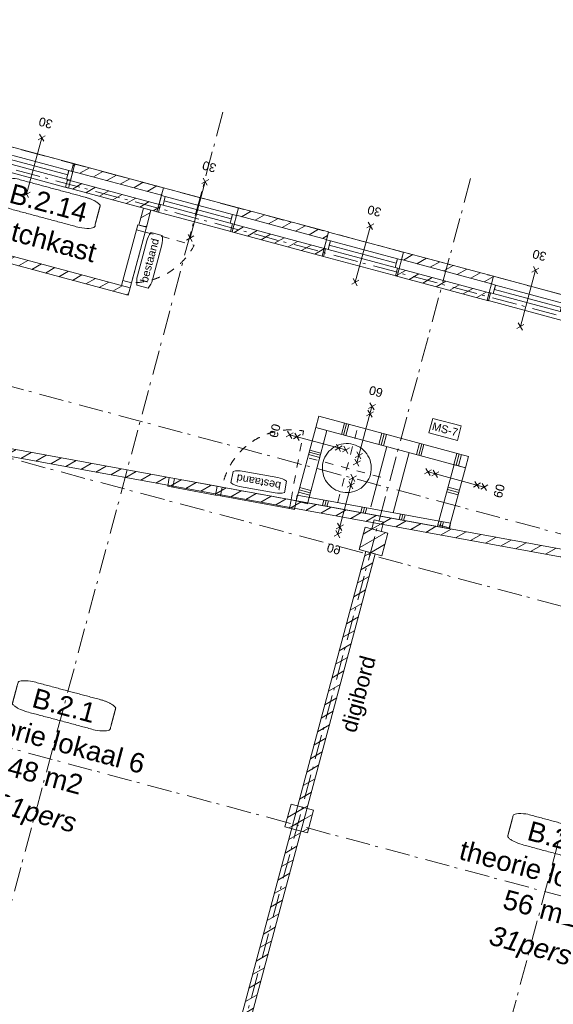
# Model space of a CAD drawing. Header units: millimetres. Extents: x -7616 to 74263, y -34032 to 21987.
# Tile 3 of 60: x 4466 to 11335, y -11911 to 749. Entities that reach past the tile are written whole.
import ezdxf
from ezdxf.enums import TextEntityAlignment as Align

# ---------------------------------------------------------------- set-up
doc = ezdxf.new("R2010")
doc.units = ezdxf.units.MM
doc.header["$LTSCALE"] = 508
doc.header["$PDMODE"] = 1
doc.header["$PDSIZE"] = -2
for name, pattern in [('Dash Style-1', [0.41664, 0.20828, -0.20836]), ('Dash Style-2', [0.694425, 0.48607, -0.208355]), ('Dash Style-6', [1.04164, 0.625, -0.20828, 0.06943, -0.13893])]:
    doc.linetypes.add(name, pattern=pattern)
for name, color, linetype, lineweight in [('(00) tekening-lijn draairichting', 7, 'Dash Style-1', 0), ('(00) tekening-merk kozijn', 40, 'Continuous', 0), ('(00) tekening-stippel dun', 8, 'Dash Style-1', 0), ('(00) tekening-stramien-algemeen', 7, 'Dash Style-6', 0), ('(00) tekst-ruimtenummer-algemeen', 8, 'Continuous', 0), ('(00) tekst-ruimtenummer-gradering', 8, 'Continuous', 0), ('(00) tekst-symbool', 8, 'Continuous', 0), ('(04) bouwaanvraag-brandweer-bestaand-WBDBO 60min', 1, 'Dash Style-2', 0), ('(04) bouwaanvraag-brandweer-WBDBO', 142, 'Dash Style-1', 0), ('(21) buitenwanden-bestaand', 7, 'Continuous', 0), ('(22) binnenwanden-X metal stud _', 92, 'Continuous', 0), ('(8_) losse inventaris-(82) interieur', 1, 'Dash Style-1', 0), ('None', 7, 'Continuous', 0)]:
    doc.layers.add(name, color=color, linetype=linetype, lineweight=lineweight)
doc.styles.add('Arial', font='Arial')
doc.styles.add('Arial Italic (italic)', font='Arial Italic')
doc.styles.add('Helvetica', font='Helvetica')
pattern_1 = [(45, (0, 0), (-89.80256, 89.80256), [])]
pattern_2 = [(0, (0, 0), (3e-14, -500), []), (0, (2e-15, -30), (3e-14, -500), []), (0, (4e-15, -60), (3e-14, -500), [])]
pattern_3 = [(90, (0, 0), (500, 0), []), (90, (30, 0), (500, 0), []), (90, (60, 0), (500, 0), [])]

# ---------------------------------------------------------------- blocks, each defined once
blk = doc.blocks.new('(00)-1-ruimtenummer-200')
at = {"layer": '(00) tekst-ruimtenummer-algemeen', "color": 17, "lineweight": 0, "transparency": 33554687}
blk.add_open_spline([(433, 618), (491, 618), (592, 600), (650, 570), (650, 420), (650, 271), (592, 241), (491, 223), (0, 223), (-491, 223), (-592, 241), (-650, 271), (-650, 420), (-650, 570), (-592, 600), (-491, 618), (-15, 618), (433, 618)], degree=2, knots=[0, 0, 0, 0.013296, 0.026591, 0.039887, 0.251662, 0.264958, 0.278253, 0.291549, 0.503324, 0.51662, 0.529915, 0.543211, 0.754986, 0.768281, 0.781577, 0.794873, 1, 1, 1], dxfattribs=at)
at = {"layer": 'None', "color": 7, "linetype": 'Continuous', "lineweight": 0}
blk.add_point((0, 0), dxfattribs=at)
at = {"layer": '(00) tekst-ruimtenummer-algemeen', "color": 17, "transparency": 33554687, "style": 'Arial'}
for tag, p in [('nummer', (0, 223)), ('naam', (0, -243)), ('oppervlak', (0, -710))]:
    blk.add_attdef(tag, text='', height=252, dxfattribs=at).set_placement(p, align=Align.BOTTOM_CENTER)
at = {"layer": '(00) tekst-ruimtenummer-gradering', "color": 17, "transparency": 33554687, "style": 'Arial Italic (italic)'}
blk.add_attdef('personen', text='', height=252, dxfattribs=at).set_placement((0, -875), align=Align.TOP_CENTER)
at = {"layer": 'None', "color": 0, "flags": 1}
blk.add_attdef('klasse', (-1353, -1668), '', height=252, dxfattribs=at)
blk = doc.blocks.new('00-merk kozijn')
at = {"layer": '(00) tekening-merk kozijn', "color": 2, "lineweight": 0, "transparency": 33554687, "flags": 128}
blk.add_lwpolyline([(233, 50, 0.105357), (349, 75), (350, 75), (350, 225), (349, 225, 0.105357), (233, 250), (-233, 250, 0.105357), (-349, 225), (-350, 225), (-350, 75), (-349, 75, 0.105357), (-233, 50)], format="xyb", close=True, dxfattribs=at)
at = {"layer": 'None', "color": 7, "linetype": 'Continuous', "lineweight": 0, "transparency": 33554687}
blk.add_point((0, 0), dxfattribs=at)
at = {"layer": '(00) tekening-merk kozijn', "color": 2, "transparency": 33554687, "style": 'Arial'}
blk.add_attdef('MERK', text='', height=101, dxfattribs=at).set_placement((0, 150), align=Align.MIDDLE_CENTER)
blk = doc.blocks.new('Group-16-1')
at = {"layer": '(00) tekening-lijn draairichting', "color": 17, "lineweight": 0, "transparency": 33554687, "flags": 128}
blk.add_lwpolyline([(6657, 10730), (7310, 10730, -0.281444), (6657, 10055)], format="xyb", close=True, dxfattribs=at)
at = {"layer": 'None', "color": 17, "lineweight": 0, "transparency": 33554687, "flags": 128}
for points in [[(6656, 10797), (6656, 10730), (6542, 10730), (6542, 10797)], [(6656, 10730), (6656, 10054), (6542, 10054), (6542, 10730)], [(6656, 10054), (6656, 9987), (6542, 9987), (6542, 10054)]]:
    blk.add_lwpolyline(points, close=True, dxfattribs=at)
at = {"layer": '(00) tekening-merk kozijn', "color": 1, "transparency": 33554687}
ref = blk.add_blockref('00-merk kozijn', (6656, 10392), dxfattribs=dict(at, xscale=-1, rotation=270))
ref.add_attrib('MERK', 'bestaand', dxfattribs={"color": 2, "transparency": 33554687, "height": 100.7, "rotation": 90, "style": 'Arial'}).set_placement((6806, 10392), align=Align.MIDDLE_CENTER)
blk = doc.blocks.new('kozijn bestaand plt-3')
at = {"layer": 'None', "color": 17, "lineweight": 0, "transparency": 33554687, "flags": 128}
for points in [[(0, 320), (1000, 320), (1000, 0), (0, 0)], [(53, 217), (53, 103), (0, 103), (0, 217)], [(53, 217), (947, 217), (947, 103), (53, 103)], [(53, 217), (947, 217), (947, 160), (53, 160)], [(1000, 217), (1000, 103), (947, 103), (947, 217)]]:
    blk.add_lwpolyline(points, close=True, dxfattribs=at)
blk = doc.blocks.new('Group-64-1')
at = {"layer": '(04) bouwaanvraag-brandweer-WBDBO', "color": 1, "lineweight": 0, "transparency": 33554687}
for p, q in [((37.5, 412.5), (-37.5, 337.5)), ((37.5, 337.5), (-37.5, 412.5))]:
    blk.add_line(p, q, dxfattribs=at)
blk = doc.blocks.new('Group-65-1')
at = {"layer": '(04) bouwaanvraag-brandweer-WBDBO', "color": 1, "lineweight": 0, "transparency": 33554687}
for p, q in [((37.5, -412.5), (-37.5, -337.5)), ((37.5, -337.5), (-37.5, -412.5))]:
    blk.add_line(p, q, dxfattribs=at)
blk = doc.blocks.new('brand-30 wbdbo')
at = {"layer": '(04) bouwaanvraag-brandweer-WBDBO', "color": 1, "linetype": 'Continuous', "lineweight": 0, "transparency": 33554687}
blk.add_line((0, 375), (0, -375), dxfattribs=at)
at = {"layer": 'None', "color": 7, "linetype": 'Continuous', "lineweight": 0, "transparency": 33554687}
blk.add_point((0, 0), dxfattribs=at)
at = {"layer": '(04) bouwaanvraag-brandweer-WBDBO', "color": 1, "transparency": 33554687}
for name in ['Group-64-1', 'Group-65-1']:
    blk.add_blockref(name, (0, 0), dxfattribs=at)
at = {"layer": '(04) bouwaanvraag-brandweer-WBDBO', "color": 1, "transparency": 33554687, "insert": (0, -631), "char_height": 113.3, "attachment_point": 8, "line_spacing_factor": 0.962448, "style": 'Arial'}
blk.add_mtext('30', dxfattribs=at)
blk = doc.blocks.new('bi-BESTAAND-02')
at = {"layer": '(00) tekening-lijn draairichting', "color": 17, "lineweight": 0, "transparency": 33554687, "flags": 128}
blk.add_lwpolyline([(67, -114), (67, -1014, 0.414214), (967, -114)], format="xyb", close=True, dxfattribs=at)
at = {"layer": 'None', "color": 17, "lineweight": 0, "transparency": 33554687, "flags": 128}
for points in [[(0, 0), (67, 0), (67, -114), (0, -114)], [(67, 0), (967, 0), (967, -114), (67, -114)], [(967, 0), (1034, 0), (1034, -114), (967, -114)], [(1034, 0), (1593, 0), (1593, -114), (1034, -114)], [(1593, 0), (1660, 0), (1660, -114), (1593, -114)]]:
    blk.add_lwpolyline(points, close=True, dxfattribs=at)
at = {"layer": '(00) tekening-merk kozijn', "color": 1, "transparency": 33554687}
ref = blk.add_blockref('00-merk kozijn', (517, -114), dxfattribs=dict(at, rotation=180))
ref.add_attrib('MERK', 'bestaand', dxfattribs={"color": 2, "transparency": 33554687, "height": 100.7, "style": 'Arial'}).set_placement((517, -264), align=Align.MIDDLE_CENTER)
blk = doc.blocks.new('Group-67-1')
at = {"layer": '(00) tekening-stippel dun', "color": 2, "lineweight": 0, "transparency": 33554687}
for p, q in [((9950, 8970), (9950, 7970)), ((9450, 8470), (10450, 8470))]:
    blk.add_line(p, q, dxfattribs=at)
at = {"layer": 'None', "color": 17, "lineweight": 0, "transparency": 33554687, "flags": 128}
blk.add_lwpolyline([(9635, 8470), (9636, 8501), (9641, 8532), (9648, 8562), (9659, 8591), (9672, 8619), (9688, 8645), (9706, 8670), (9727, 8693), (9750, 8714), (9775, 8732), (9801, 8748), (9829, 8761), (9858, 8772), (9888, 8779), (9919, 8784), (9950, 8785), (9981, 8784), (10011, 8779), (10041, 8772), (10070, 8761), (10098, 8748), (10125, 8732), (10149, 8714), (10172, 8693), (10193, 8670), (10212, 8645), (10227, 8619), (10241, 8591), (10251, 8562), (10259, 8532), (10263, 8501), (10265, 8470), (10263, 8439), (10259, 8409), (10251, 8379), (10241, 8350), (10227, 8322), (10212, 8295), (10193, 8270), (10172, 8247), (10149, 8227), (10125, 8208), (10098, 8192), (10070, 8179), (10041, 8169), (10011, 8161), (9981, 8157), (9950, 8155), (9919, 8157), (9888, 8161), (9858, 8169), (9829, 8179), (9801, 8192), (9775, 8208), (9750, 8227), (9727, 8247), (9706, 8270), (9688, 8295), (9672, 8322), (9659, 8350), (9648, 8379), (9641, 8409), (9636, 8439)], close=True, dxfattribs=at)
blk = doc.blocks.new('Group-6-1')
at = {"layer": '(04) bouwaanvraag-brandweer-bestaand-WBDBO 60min', "color": 1, "linetype": 'Continuous', "lineweight": 0, "transparency": 33554687}
for p, q in [((37.5, 412.5), (-37.5, 337.5)), ((37.5, 337.5), (-37.5, 412.5))]:
    blk.add_line(p, q, dxfattribs=at)
blk = doc.blocks.new('Group-7-1')
at = {"layer": '(04) bouwaanvraag-brandweer-bestaand-WBDBO 60min', "color": 1, "linetype": 'Continuous', "lineweight": 0, "transparency": 33554687}
for p, q in [((37.5, -412.5), (-37.5, -337.5)), ((37.5, -337.5), (-37.5, -412.5))]:
    blk.add_line(p, q, dxfattribs=at)
blk = doc.blocks.new('Group-8-1')
at = {"layer": '(04) bouwaanvraag-brandweer-bestaand-WBDBO 60min', "color": 1, "linetype": 'Continuous', "lineweight": 0, "transparency": 33554687}
for p, q in [((38, 315), (-38, 240)), ((38, 240), (-38, 315))]:
    blk.add_line(p, q, dxfattribs=at)
blk = doc.blocks.new('Group-9-1')
at = {"layer": '(04) bouwaanvraag-brandweer-bestaand-WBDBO 60min', "color": 1, "linetype": 'Continuous', "lineweight": 0, "transparency": 33554687}
for p, q in [((38, -315), (-38, -240)), ((38, -240), (-38, -315))]:
    blk.add_line(p, q, dxfattribs=at)
blk = doc.blocks.new('brand-60 wbdbo')
at = {"layer": '(04) bouwaanvraag-brandweer-bestaand-WBDBO 60min', "color": 1, "linetype": 'Continuous', "lineweight": 0, "transparency": 33554687}
blk.add_line((0, 375), (0, -375), dxfattribs=at)
at = {"layer": '(04) bouwaanvraag-brandweer-bestaand-WBDBO 60min', "color": 7, "linetype": 'Continuous', "lineweight": 0, "transparency": 33554687}
blk.add_point((0, 0), dxfattribs=at)
at = {"layer": '(04) bouwaanvraag-brandweer-bestaand-WBDBO 60min', "color": 1, "transparency": 33554687}
for name in ['Group-6-1', 'Group-8-1', 'Group-9-1', 'Group-7-1']:
    blk.add_blockref(name, (0, 0), dxfattribs=at)
at = {"layer": '(04) bouwaanvraag-brandweer-bestaand-WBDBO 60min', "color": 1, "transparency": 33554687, "insert": (0, -631), "char_height": 113.3, "attachment_point": 8, "line_spacing_factor": 0.962448, "style": 'Arial'}
blk.add_mtext('60', dxfattribs=at)
blk = doc.blocks.new('Group-72-1')
at = {"layer": '(22) binnenwanden-X metal stud _', "linetype": 'Continuous', "lineweight": 0, "transparency": 33554687}
h = blk.add_hatch(dxfattribs=at)
h.set_pattern_fill('(__) metal stud-_ 1_100-1', color=8, style=0, pattern_type=2)
h.set_pattern_definition(pattern_3)
h.paths.add_polyline_path([(9428, 8870), (11422, 8870), (11422, 9020), (9428, 9020)])
h = blk.add_hatch(dxfattribs=at)
h.set_pattern_fill('(__) metal stud-_ 1_100', color=253, style=0, pattern_type=2)
h.set_pattern_definition(pattern_2)
h.paths.add_polyline_path([(9578, 7896), (9428, 7896), (9428, 8870), (9578, 8870)])
h = blk.add_hatch(dxfattribs=at)
h.set_pattern_fill('(__) metal stud-_ 1_100', color=253, style=0, pattern_type=2)
h.set_pattern_definition(pattern_2)
h.paths.add_polyline_path([(11422, 8070), (11272, 8070), (11272, 8870), (11422, 8870)])
h = blk.add_hatch(dxfattribs=at)
h.set_pattern_fill('(__) metal stud-_ 1_100-1', color=8, style=0, pattern_type=2)
h.set_pattern_definition(pattern_3)
h.paths.add_polyline_path([(11422, 8132), (9422, 7970), (9428, 7896), (11428, 8058)])
at = {"layer": '(22) binnenwanden-X metal stud _', "color": 7, "lineweight": 0, "transparency": 33554687, "flags": 128}
for points in [[(9428, 8870), (11422, 8870), (11422, 9020), (9428, 9020)], [(9578, 7896), (9428, 7896), (9428, 8870), (9578, 8870)], [(11422, 8070), (11272, 8070), (11272, 8870), (11422, 8870)], [(11422, 8132), (9422, 7970), (9428, 7896), (11428, 8058)]]:
    blk.add_lwpolyline(points, close=True, dxfattribs=at)
at = {"layer": 'None', "color": 17, "lineweight": 0, "transparency": 33554687}
for p, q in [((10375, 8070), (10375, 8870)), ((10675, 8070), (10675, 8870))]:
    blk.add_line(p, q, dxfattribs=at)
at = {"layer": 'None', "color": 17, "transparency": 33554687}
for p, rotation in [((10057, 8945), 180), ((11347, 8693), 90)]:
    blk.add_blockref('brand-60 wbdbo', p, dxfattribs=dict(at, rotation=rotation))
blk.add_blockref('Group-67-1', (0, 0), dxfattribs=at)
at = {"layer": 'None', "color": 17, "transparency": 33554687, "xscale": -1, "rotation": 270}
blk.add_blockref('brand-60 wbdbo', (9503, 8693), dxfattribs=at)
at = {"layer": 'None', "color": 17, "transparency": 33554687, "xscale": -1}
blk.add_blockref('brand-60 wbdbo', (10057, 7995), dxfattribs=at)
blk = doc.blocks.new('MS 7 - 150mm _ 60min _ 25db')
at = {"layer": '(00) tekst-symbool', "color": 17, "lineweight": 0, "transparency": 33554687, "flags": 128}
blk.add_lwpolyline([(-190, 96), (190, 96), (190, -96), (-190, -96)], close=True, dxfattribs=at)
at = {"layer": '(00) tekst-symbool', "color": 17, "transparency": 33554687, "insert": (0, 0), "char_height": 100.9, "attachment_point": 5, "line_spacing_factor": 0.834288, "style": 'Helvetica'}
blk.add_mtext('MS-7', dxfattribs=at)
blk = doc.blocks.new('Group-77-1')
at = {"layer": 'None', "color": 17, "transparency": 33554687}
blk.add_blockref('MS 7 - 150mm _ 60min _ 25db', (11042, 9278), dxfattribs=at)
blk = doc.blocks.new('blok B 02 (2D)')
at = {"layer": '(21) buitenwanden-bestaand', "linetype": 'Continuous', "lineweight": 0, "transparency": 33554687}
h = blk.add_hatch(dxfattribs=at)
h.set_pattern_fill('Brick', style=0, pattern_type=2)
h.set_pattern_definition(pattern_1)
h.paths.add_polyline_path([(5536.13, 11341.46), (5536.13, 11241.46), (6736.13, 11241.46), (6736.13, 11341.46)])
h = blk.add_hatch(dxfattribs=at)
h.set_pattern_fill('Brick', style=0, pattern_type=2)
h.set_pattern_definition(pattern_1)
h.paths.add_polyline_path([(7736.13, 11341.46), (7736.13, 11241.46), (8936.13, 11241.46), (8936.13, 11341.46)])
h = blk.add_hatch(dxfattribs=at)
h.set_pattern_fill('Brick', style=0, pattern_type=2)
h.set_pattern_definition(pattern_1)
h.paths.add_polyline_path([(9936.13, 11341.46), (9936.13, 11241.46), (11136.13, 11241.46), (11136.13, 11341.46)])
h = blk.add_hatch(dxfattribs=at)
h.set_pattern_fill('Brick', style=0, pattern_type=2)
h.set_pattern_definition(pattern_1)
h.paths.add_polyline_path([(5516.14, 11120.78), (5516.14, 11020.78), (6756.14, 11020.78), (6756.14, 11120.78)])
h = blk.add_hatch(dxfattribs=at)
h.set_pattern_fill('Brick', style=0, pattern_type=2)
h.set_pattern_definition(pattern_1)
h.paths.add_polyline_path([(6556.39, 11020.78), (6656.39, 11020.78), (6656.39, 10796.5), (6556.39, 10796.5)])
h = blk.add_hatch(dxfattribs=at)
h.set_pattern_fill('Brick', style=0, pattern_type=2)
h.set_pattern_definition(pattern_1)
h.paths.add_polyline_path([(7716.14, 11120.78), (7716.14, 11020.78), (8956.14, 11020.78), (8956.14, 11120.78)])
h = blk.add_hatch(dxfattribs=at)
h.set_pattern_fill('Brick', style=0, pattern_type=2)
h.set_pattern_definition(pattern_1)
h.paths.add_polyline_path([(9916.14, 11120.78), (9916.14, 11020.78), (11155.81, 11020.78), (11155.81, 11120.78)])
h = blk.add_hatch(dxfattribs=at)
h.set_pattern_fill('Brick', style=0, pattern_type=2)
h.set_pattern_definition(pattern_1)
h.paths.add_polyline_path([(4965.99, 9987.38), (6656.37, 9987.38), (6656.37, 9887.38), (4965.99, 9887.38)])
h = blk.add_hatch(dxfattribs=at)
h.set_pattern_fill('Brick', style=0, pattern_type=2)
h.set_pattern_definition(pattern_1)
h.paths.add_polyline_path([(3719.67, 7429.83), (24290.93, 9107.02), (24299.05, 9007.35), (3727.8, 7330.16)])
h = blk.add_hatch(dxfattribs=at)
h.set_pattern_fill('Brick', style=0, pattern_type=2)
h.set_pattern_definition(pattern_1)
h.paths.add_polyline_path([(10463.11, 7920.2), (10463.11, 7798.7), (10588.07, 7798.7), (10588.07, 7920.2)])
h = blk.add_hatch(dxfattribs=at)
h.set_pattern_fill('Brick', style=0, pattern_type=2)
h.set_pattern_definition(pattern_1)
h.paths.add_polyline_path([(10374.64, 7798.35), (10674.64, 7798.35), (10674.64, 7498.35), (10374.64, 7498.35)])
h = blk.add_hatch(dxfattribs=at)
h.set_pattern_fill('Brick', style=0, pattern_type=2)
h.set_pattern_definition(pattern_1)
h.paths.add_polyline_path([(10463.11, 7498.35), (10588.07, 7498.35), (10588.07, 320), (10463.11, 320)])
h = blk.add_hatch(dxfattribs=at)
h.set_pattern_fill('Brick', style=0, pattern_type=2)
h.set_pattern_definition(pattern_1)
h.paths.add_polyline_path([(10374.64, 4109.22), (10674.64, 4109.22), (10674.64, 3809.22), (10374.64, 3809.22)])
at = {"layer": '(21) buitenwanden-bestaand', "color": 1, "lineweight": 0, "transparency": 33554687, "flags": 128}
for points in [[(5536.13, 11341.46), (5536.13, 11241.46), (6736.13, 11241.46), (6736.13, 11341.46)], [(7736.13, 11341.46), (7736.13, 11241.46), (8936.13, 11241.46), (8936.13, 11341.46)], [(9936.13, 11341.46), (9936.13, 11241.46), (11136.13, 11241.46), (11136.13, 11341.46)], [(5516.14, 11120.78), (5516.14, 11020.78), (6756.14, 11020.78), (6756.14, 11120.78)], [(6556.39, 11020.78), (6656.39, 11020.78), (6656.39, 10796.5), (6556.39, 10796.5)], [(7716.14, 11120.78), (7716.14, 11020.78), (8956.14, 11020.78), (8956.14, 11120.78)], [(9916.14, 11120.78), (9916.14, 11020.78), (11155.81, 11020.78), (11155.81, 11120.78)], [(4965.99, 9987.38), (6656.37, 9987.38), (6656.37, 9887.38), (4965.99, 9887.38)], [(3719.67, 7429.83), (24290.93, 9107.02), (24299.05, 9007.35), (3727.8, 7330.16)], [(10463.11, 7920.2), (10463.11, 7798.7), (10588.07, 7798.7), (10588.07, 7920.2)], [(10374.64, 7798.35), (10674.64, 7798.35), (10674.64, 7498.35), (10374.64, 7498.35)], [(10463.11, 7498.35), (10588.07, 7498.35), (10588.07, 320), (10463.11, 320)], [(10374.64, 4109.22), (10674.64, 4109.22), (10674.64, 3809.22), (10374.64, 3809.22)]]:
    blk.add_lwpolyline(points, close=True, dxfattribs=at)
at = {"layer": 'None', "color": 17, "transparency": 33554687}
for name, p, rotation in [('brand-30 wbdbo', (5056.14, 11180.78), 180), ('brand-30 wbdbo', (7236.13, 11181.46), 180), ('brand-30 wbdbo', (9436.13, 11181.46), 180), ('brand-30 wbdbo', (11636.13, 11181.46), 180), ('bi-BESTAAND-02', (9437.55, 7781.92), 184.6454119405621)]:
    blk.add_blockref(name, p, dxfattribs=dict(at, rotation=rotation))
for name, p in [('kozijn bestaand plt-3', (4556.14, 11020.78)), ('kozijn bestaand plt-3', (6736.13, 11020.78)), ('kozijn bestaand plt-3', (8936.13, 11020.78)), ('Group-77-1', (0, 0)), ('kozijn bestaand plt-3', (11136.13, 11021.46)), ('Group-16-1', (0, 0)), ('Group-72-1', (0, 0))]:
    blk.add_blockref(name, p, dxfattribs=at)
ref = blk.add_blockref('(00)-1-ruimtenummer-200', (5360, 10344.58), dxfattribs=at)
ref.add_attrib('nummer', 'B.2.14', dxfattribs={"layer": '(00) tekst-ruimtenummer-algemeen', "color": 17, "transparency": 33554687, "height": 251.722, "style": 'Arial'}).set_placement((5360, 10567.44), align=Align.BOTTOM_CENTER)
ref.add_attrib('naam', 'patchkast', dxfattribs={"layer": '(00) tekst-ruimtenummer-algemeen', "color": 17, "transparency": 33554687, "height": 251.722, "style": 'Arial'}).set_placement((5360, 10101.17), align=Align.BOTTOM_CENTER)
for p, values in [((7225.01, 4154.92), {'nummer': 'B.2.1', 'naam': 'theorie lokaal 6', 'oppervlak': '48 m2', 'personen': '31pers'}), ((13825.01, 4154.91), {'nummer': 'B.2.2', 'naam': 'theorie lokaal 7', 'oppervlak': '56 m2', 'personen': '31pers'})]:
    blk.add_blockref('(00)-1-ruimtenummer-200', p, dxfattribs=at).add_auto_attribs(values)
at = {"layer": '(8_) losse inventaris-(82) interieur', "color": 17, "transparency": 33554687, "insert": (10743.33, 5201.68), "char_height": 201.745, "attachment_point": 1, "rotation": 90, "line_spacing_factor": 0.834288, "style": 'Helvetica'}
blk.add_mtext('digibord', dxfattribs=at)
blk = doc.blocks.new('Group-91-1')
at = {"layer": '(00) tekening-stramien-algemeen', "color": 2, "lineweight": 0, "transparency": 33554687}
for p, q in [((71038, 270), (-1885, 270)), ((71038, 0), (-1885, 0)), ((71014, -2705), (-1885, -2705)), ((71014, -3600), (-1885, -3600)), ((71014, -7200), (-1885, -7200))]:
    blk.add_line(p, q, dxfattribs=at)
blk = doc.blocks.new('Stramien blok B')
at = {"layer": '(00) tekening-stramien-algemeen', "color": 2, "lineweight": 0, "transparency": 33554687}
for p, q in [((6955, 1407.7), (6955, -14990)), ((10255, 1407.7), (10255, -14990)), ((13555, 1407.7), (13555, -14990))]:
    blk.add_line(p, q, dxfattribs=at)
at = {"layer": 'None', "color": 17, "transparency": 33554687}
blk.add_blockref('Group-91-1', (0, 0), dxfattribs=at)

msp = doc.modelspace()

# ---------------------------------------------------------------- block references
at = {"layer": 'None', "color": 17, "transparency": 33554687}
for name, p, rotation in [('Stramien blok B', (0, 0), 344.9999645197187), ('blok B 02 (2D)', (-3126, -10623), 344.9999999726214)]:
    msp.add_blockref(name, p, dxfattribs=dict(at, rotation=rotation))

doc.saveas('drawing.dxf')
